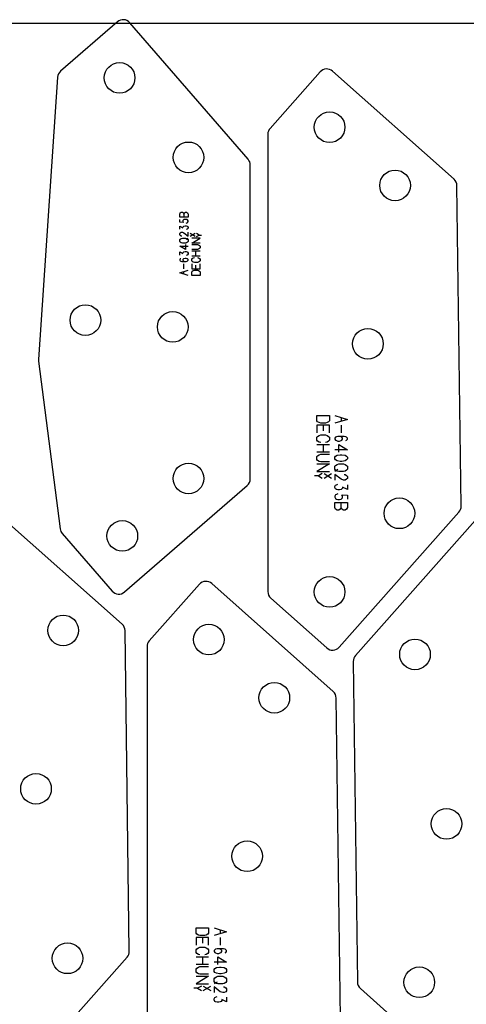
# Model space of a CAD drawing. Header units: millimetres. Extents: x 0 to 2500, y 0 to 1253.
# Tile 10 of 16: x 1337 to 1592, y 690 to 1252. Entities that reach past the tile are written whole.
import ezdxf

# ---------------------------------------------------------------- set-up
doc = ezdxf.new("R2010")
doc.units = ezdxf.units.MM
doc.layers.add('PARTS', color=4, linetype='CONTINUOUS')
doc.layers.add('PLATE', color=2, linetype='CONTINUOUS')

msp = doc.modelspace()

# ---------------------------------------------------------------- linework, layer by layer
at = {"layer": 'PARTS'}
for p, q in [((1393.14, 1251.01), (1360.73, 1222.88)), ((1467.79, 1172.61), (1400.2, 1250.51)), ((1359.01, 1219.44), (1348.07, 1058.33)), ((1508.93, 1222.45), (1480.31, 1190.23)), ((1585.37, 1161.24), (1515.99, 1222.87)), ((1479.05, 1186.9), (1479.05, 925.9)), ((1469.01, 990.26), (1469.01, 1169.34)), ((1589.46, 974.63), (1587.05, 1157.57)), ((1428.77, 1141.28), (1429.07, 1142)), ((1428.77, 1139.48), (1428.77, 1141.28)), ((1429.07, 1142), (1429.67, 1142.36)), ((1429.67, 1142.36), (1430.27, 1142.36)), ((1430.27, 1142.36), (1430.87, 1142)), ((1430.87, 1142), (1431.17, 1141.28)), ((1431.17, 1141.28), (1431.47, 1142)), ((1431.17, 1141.28), (1431.17, 1139.48)), ((1431.47, 1142), (1432.07, 1142.36)), ((1432.07, 1142.36), (1432.67, 1142.36)), ((1432.67, 1142.36), (1433.27, 1142)), ((1433.27, 1142), (1433.57, 1141.28)), ((1433.57, 1141.28), (1433.57, 1139.48)), ((1433.57, 1139.48), (1428.77, 1139.48)), ((1428.77, 1136.7), (1428.77, 1138.14)), ((1430.87, 1136.52), (1428.77, 1136.7)), ((1430.87, 1137.96), (1430.57, 1137.6)), ((1430.57, 1137.6), (1430.57, 1136.88)), ((1430.57, 1136.88), (1430.87, 1136.52)), ((1431.17, 1138.14), (1430.87, 1137.96)), ((1431.77, 1138.32), (1431.17, 1138.14)), ((1432.37, 1138.32), (1431.77, 1138.32)), ((1432.97, 1138.14), (1432.37, 1138.32)), ((1432.37, 1136.16), (1432.97, 1136.34)), ((1433.27, 1137.96), (1432.97, 1138.14)), ((1432.97, 1136.34), (1433.27, 1136.52)), ((1433.57, 1137.42), (1433.27, 1137.96)), ((1433.27, 1136.52), (1433.57, 1137.06)), ((1433.57, 1137.06), (1433.57, 1137.42)), ((1428.77, 1132.66), (1428.77, 1134.46)), ((1428.77, 1134.46), (1430.57, 1133.56)), ((1428.77, 1130.24), (1429.07, 1130.6)), ((1428.77, 1129.52), (1428.77, 1130.24)), ((1429.07, 1129.16), (1428.77, 1129.52)), ((1429.07, 1130.6), (1429.67, 1130.96)), ((1429.67, 1128.8), (1429.07, 1129.16)), ((1429.67, 1130.96), (1430.27, 1130.96)), ((1430.27, 1130.96), (1431.17, 1130.6)), ((1430.57, 1133.92), (1430.87, 1134.28)), ((1430.57, 1133.56), (1430.57, 1133.92)), ((1430.87, 1134.28), (1431.17, 1134.46)), ((1431.17, 1134.46), (1431.77, 1134.64)), ((1431.17, 1130.6), (1433.57, 1128.8)), ((1431.77, 1134.64), (1432.37, 1134.64)), ((1432.37, 1134.64), (1432.97, 1134.46)), ((1432.97, 1132.66), (1432.37, 1132.48)), ((1432.97, 1134.46), (1433.27, 1134.28)), ((1433.27, 1132.84), (1432.97, 1132.66)), ((1433.27, 1134.28), (1433.57, 1133.74)), ((1433.57, 1133.38), (1433.27, 1132.84)), ((1433.57, 1133.74), (1433.57, 1133.38)), ((1433.57, 1128.8), (1433.57, 1130.96)), ((1437.65, 1128.44), (1434.77, 1130.17)), ((1437.65, 1130.17), (1434.77, 1128.44)), ((1439.81, 1129.3), (1438.37, 1130.17)), ((1438.37, 1128.44), (1439.81, 1129.3)), ((1439.81, 1129.3), (1441.25, 1129.3)), ((1428.77, 1126.74), (1429.07, 1127.1)), ((1428.77, 1125.66), (1428.77, 1126.74)), ((1429.07, 1125.3), (1428.77, 1125.66)), ((1429.07, 1127.1), (1429.67, 1127.46)), ((1429.67, 1124.94), (1429.07, 1125.3)), ((1429.97, 1128.8), (1429.67, 1128.8)), ((1429.67, 1127.46), (1430.27, 1127.64)), ((1430.27, 1124.76), (1429.67, 1124.94)), ((1430.27, 1127.64), (1432.07, 1127.64)), ((1432.07, 1124.76), (1430.27, 1124.76)), ((1432.07, 1127.64), (1432.67, 1127.46)), ((1432.67, 1124.94), (1432.07, 1124.76)), ((1432.07, 1123.96), (1432.07, 1121.08)), ((1432.37, 1126.92), (1433.57, 1127.64)), ((1432.67, 1127.46), (1433.27, 1127.1)), ((1433.27, 1125.3), (1432.67, 1124.94)), ((1433.27, 1127.1), (1433.57, 1126.74)), ((1433.57, 1125.66), (1433.27, 1125.3)), ((1433.57, 1126.74), (1433.57, 1125.66)), ((1435.61, 1124.76), (1440.41, 1127.64)), ((1440.41, 1127.64), (1435.61, 1127.64)), ((1440.41, 1124.76), (1435.61, 1124.76)), ((1435.61, 1123.96), (1438.91, 1123.96)), ((1438.91, 1123.96), (1439.51, 1123.78)), ((1439.51, 1123.78), (1440.11, 1123.42)), ((1432.07, 1121.08), (1428.77, 1123.06)), ((1428.77, 1123.06), (1433.57, 1123.06)), ((1428.77, 1117.94), (1428.77, 1119.74)), ((1428.77, 1119.74), (1430.57, 1118.84)), ((1430.57, 1119.2), (1430.87, 1119.56)), ((1430.57, 1118.84), (1430.57, 1119.2)), ((1430.87, 1119.56), (1431.17, 1119.74)), ((1431.17, 1119.74), (1431.77, 1119.92)), ((1431.77, 1119.92), (1432.37, 1119.92)), ((1432.37, 1119.92), (1432.97, 1119.74)), ((1432.97, 1117.94), (1432.37, 1117.76)), ((1432.97, 1119.74), (1433.27, 1119.56)), ((1433.27, 1118.12), (1432.97, 1117.94)), ((1433.27, 1119.56), (1433.57, 1119.02)), ((1433.57, 1118.66), (1433.27, 1118.12)), ((1433.57, 1119.02), (1433.57, 1118.66)), ((1438.91, 1121.08), (1435.61, 1121.08)), ((1435.61, 1120.28), (1440.41, 1120.28)), ((1438.01, 1117.4), (1438.01, 1120.28)), ((1439.51, 1121.26), (1438.91, 1121.08)), ((1440.11, 1121.62), (1439.51, 1121.26)), ((1440.11, 1123.42), (1440.41, 1123.06)), ((1440.41, 1121.98), (1440.11, 1121.62)), ((1440.41, 1123.06), (1440.41, 1121.98)), ((1429.07, 1115.7), (1428.77, 1115.34)), ((1428.77, 1115.34), (1428.77, 1114.98)), ((1428.77, 1114.98), (1429.07, 1114.62)), ((1429.37, 1115.88), (1429.07, 1115.7)), ((1429.07, 1114.62), (1429.37, 1114.44)), ((1429.37, 1114.44), (1429.97, 1114.26)), ((1429.97, 1114.26), (1432.37, 1114.26)), ((1430.87, 1115.7), (1430.57, 1115.34)), ((1430.57, 1115.34), (1430.57, 1114.98)), ((1430.57, 1114.98), (1430.87, 1114.62)), ((1431.17, 1115.88), (1430.87, 1115.7)), ((1430.87, 1114.62), (1431.17, 1114.44)), ((1431.77, 1116.06), (1431.17, 1115.88)), ((1431.17, 1114.44), (1431.77, 1114.26)), ((1431.17, 1110.04), (1431.17, 1112.92)), ((1432.37, 1116.06), (1431.77, 1116.06)), ((1432.97, 1115.88), (1432.37, 1116.06)), ((1432.37, 1114.26), (1432.97, 1114.44)), ((1433.27, 1115.7), (1432.97, 1115.88)), ((1432.97, 1114.44), (1433.27, 1114.62)), ((1433.57, 1115.34), (1433.27, 1115.7)), ((1433.27, 1114.62), (1433.57, 1114.98)), ((1433.57, 1114.98), (1433.57, 1115.34)), ((1440.41, 1117.4), (1435.61, 1117.4)), ((1435.61, 1115.7), (1435.91, 1116.06)), ((1435.61, 1114.62), (1435.61, 1115.7)), ((1435.91, 1114.26), (1435.61, 1114.62)), ((1435.61, 1112.92), (1435.61, 1110.04)), ((1435.91, 1116.06), (1436.51, 1116.42)), ((1436.51, 1113.9), (1435.91, 1114.26)), ((1436.51, 1116.42), (1437.11, 1116.6)), ((1437.11, 1113.72), (1436.51, 1113.9)), ((1438.91, 1113.72), (1437.11, 1113.72)), ((1438.91, 1116.6), (1439.51, 1116.42)), ((1439.51, 1113.9), (1438.91, 1113.72)), ((1439.51, 1116.42), (1440.11, 1116.06)), ((1440.11, 1114.26), (1439.51, 1113.9)), ((1440.11, 1116.06), (1440.41, 1115.7)), ((1440.41, 1114.62), (1440.11, 1114.26)), ((1440.41, 1115.7), (1440.41, 1114.62)), ((1440.41, 1110.04), (1440.41, 1112.92)), ((1428.77, 1107.8), (1433.57, 1109.24)), ((1433.57, 1106.36), (1428.77, 1107.8)), ((1431.17, 1107.08), (1431.17, 1108.52)), ((1435.61, 1110.04), (1440.41, 1110.04)), ((1435.61, 1108.34), (1435.91, 1108.7)), ((1435.61, 1106.36), (1435.61, 1108.34)), ((1435.91, 1108.7), (1436.51, 1109.06)), ((1436.51, 1109.06), (1437.11, 1109.24)), ((1437.11, 1109.24), (1438.91, 1109.24)), ((1438.01, 1110.04), (1438.01, 1112.2)), ((1438.91, 1109.24), (1439.51, 1109.06)), ((1439.51, 1109.06), (1440.11, 1108.7)), ((1440.11, 1108.7), (1440.41, 1108.34)), ((1440.41, 1108.34), (1440.41, 1106.36)), ((1440.41, 1106.36), (1435.61, 1106.36)), ((1348.1, 1057.34), (1360.52, 961.7)), ((1507.03, 1023.4), (1507.03, 1026.37)), ((1507.03, 1026.37), (1514.23, 1026.37)), ((1507.48, 1022.86), (1507.03, 1023.4)), ((1508.38, 1022.32), (1507.48, 1022.86)), ((1513.78, 1022.86), (1512.88, 1022.32)), ((1514.23, 1023.4), (1513.78, 1022.86)), ((1514.23, 1026.37), (1514.23, 1023.4)), ((1517.29, 1026.37), (1524.49, 1024.21)), ((1524.49, 1024.21), (1517.29, 1022.05)), ((1520.89, 1025.29), (1520.89, 1023.13)), ((1514.23, 1020.85), (1507.03, 1020.85)), ((1507.03, 1020.85), (1507.03, 1016.53)), ((1509.28, 1022.05), (1508.38, 1022.32)), ((1511.98, 1022.05), (1509.28, 1022.05)), ((1510.63, 1020.85), (1510.63, 1017.61)), ((1512.88, 1022.32), (1511.98, 1022.05)), ((1514.23, 1016.53), (1514.23, 1020.85)), ((1520.89, 1020.85), (1520.89, 1016.53)), ((1507.03, 1013.98), (1507.48, 1014.52)), ((1507.03, 1012.36), (1507.03, 1013.98)), ((1507.48, 1011.82), (1507.03, 1012.36)), ((1507.48, 1014.52), (1508.38, 1015.06)), ((1508.38, 1011.28), (1507.48, 1011.82)), ((1508.38, 1015.06), (1509.28, 1015.33)), ((1509.28, 1011.01), (1508.38, 1011.28)), ((1509.28, 1015.33), (1511.98, 1015.33)), ((1511.98, 1015.33), (1512.88, 1015.06)), ((1512.88, 1011.28), (1511.98, 1011.01)), ((1512.88, 1015.06), (1513.78, 1014.52)), ((1513.78, 1011.82), (1512.88, 1011.28)), ((1513.78, 1014.52), (1514.23, 1013.98)), ((1514.23, 1012.36), (1513.78, 1011.82)), ((1514.23, 1013.98), (1514.23, 1012.36)), ((1517.74, 1013.98), (1517.29, 1013.44)), ((1517.29, 1013.44), (1517.29, 1012.9)), ((1517.29, 1012.9), (1517.74, 1012.36)), ((1518.19, 1014.25), (1517.74, 1013.98)), ((1517.74, 1012.36), (1518.19, 1012.09)), ((1519.09, 1014.52), (1518.19, 1014.25)), ((1518.19, 1012.09), (1519.09, 1011.82)), ((1522.69, 1014.52), (1519.09, 1014.52)), ((1519.09, 1011.82), (1519.99, 1011.82)), ((1520.89, 1014.25), (1519.99, 1014.52)), ((1519.99, 1011.82), (1520.89, 1012.09)), ((1521.34, 1013.98), (1520.89, 1014.25)), ((1520.89, 1012.09), (1521.34, 1012.36)), ((1521.79, 1013.44), (1521.34, 1013.98)), ((1521.34, 1012.36), (1521.79, 1012.9)), ((1521.79, 1012.9), (1521.79, 1013.44)), ((1523.59, 1014.25), (1522.69, 1014.52)), ((1524.04, 1013.98), (1523.59, 1014.25)), ((1523.59, 1012.09), (1524.04, 1012.36)), ((1524.49, 1013.44), (1524.04, 1013.98)), ((1524.04, 1012.36), (1524.49, 1012.9)), ((1524.49, 1012.9), (1524.49, 1013.44)), ((1507.03, 1009.81), (1514.23, 1009.81)), ((1510.63, 1009.81), (1510.63, 1005.49)), ((1524.49, 1006.84), (1517.29, 1006.84)), ((1519.54, 1005.49), (1519.54, 1009.81)), ((1519.54, 1009.81), (1524.49, 1006.84)), ((1514.23, 1005.49), (1507.03, 1005.49)), ((1507.03, 1002.94), (1507.48, 1003.48)), ((1507.03, 1001.32), (1507.03, 1002.94)), ((1507.48, 1000.78), (1507.03, 1001.32)), ((1507.48, 1003.48), (1508.38, 1004.02)), ((1508.38, 1000.24), (1507.48, 1000.78)), ((1508.38, 1004.02), (1509.28, 1004.29)), ((1509.28, 999.97), (1508.38, 1000.24)), ((1509.28, 1004.29), (1514.23, 1004.29)), ((1514.23, 999.97), (1509.28, 999.97)), ((1517.29, 1002.67), (1517.74, 1003.21)), ((1517.29, 1001.59), (1517.29, 1002.67)), ((1517.74, 1001.05), (1517.29, 1001.59)), ((1517.74, 1003.21), (1518.64, 1003.75)), ((1518.64, 1000.51), (1517.74, 1001.05)), ((1518.64, 1003.75), (1520.44, 1004.02)), ((1520.44, 1000.24), (1518.64, 1000.51)), ((1520.44, 1004.02), (1521.34, 1004.02)), ((1521.34, 1000.24), (1520.44, 1000.24)), ((1521.34, 1004.02), (1523.14, 1003.75)), ((1523.14, 1000.51), (1521.34, 1000.24)), ((1523.14, 1003.75), (1524.04, 1003.21)), ((1524.04, 1001.05), (1523.14, 1000.51)), ((1524.04, 1003.21), (1524.49, 1002.67)), ((1524.49, 1001.59), (1524.04, 1001.05)), ((1524.49, 1002.67), (1524.49, 1001.59)), ((1507.03, 998.77), (1514.23, 998.77)), ((1514.23, 998.77), (1507.03, 994.45)), ((1507.03, 994.45), (1514.23, 994.45)), ((1517.29, 997.42), (1517.74, 997.96)), ((1517.29, 995.8), (1517.29, 997.42)), ((1517.74, 995.26), (1517.29, 995.8)), ((1519.09, 995.53), (1517.29, 994.45)), ((1517.74, 997.96), (1518.64, 998.5)), ((1518.64, 994.72), (1517.74, 995.26)), ((1518.64, 998.5), (1519.54, 998.77)), ((1519.54, 994.45), (1518.64, 994.72)), ((1519.54, 998.77), (1522.24, 998.77)), ((1522.24, 994.45), (1519.54, 994.45)), ((1522.24, 998.77), (1523.14, 998.5)), ((1523.14, 994.72), (1522.24, 994.45)), ((1523.14, 998.5), (1524.04, 997.96)), ((1524.04, 995.26), (1523.14, 994.72)), ((1524.04, 997.96), (1524.49, 997.42)), ((1524.49, 995.8), (1524.04, 995.26)), ((1524.49, 997.42), (1524.49, 995.8)), ((1507.93, 991.95), (1505.77, 991.95)), ((1510.09, 993.25), (1507.93, 991.95)), ((1507.93, 991.95), (1510.09, 990.66)), ((1511.17, 993.25), (1515.49, 990.66)), ((1511.17, 990.66), (1515.49, 993.25)), ((1520.89, 990.01), (1517.29, 992.71)), ((1517.29, 992.71), (1517.29, 989.47)), ((1522.24, 989.47), (1520.89, 990.01)), ((1523.14, 989.47), (1522.24, 989.47)), ((1522.69, 992.71), (1523.14, 992.71)), ((1523.14, 992.71), (1524.04, 992.17)), ((1524.04, 990.01), (1523.14, 989.47)), ((1524.04, 992.17), (1524.49, 991.63)), ((1524.49, 990.55), (1524.04, 990.01)), ((1524.49, 991.63), (1524.49, 990.55)), ((1397.26, 925.71), (1467.29, 986.48)), ((1517.29, 985.84), (1517.74, 986.65)), ((1517.29, 985.3), (1517.29, 985.84)), ((1517.74, 984.49), (1517.29, 985.3)), ((1517.74, 986.65), (1518.19, 986.92)), ((1518.19, 984.22), (1517.74, 984.49)), ((1518.19, 986.92), (1519.09, 987.19)), ((1519.09, 983.95), (1518.19, 984.22)), ((1519.99, 983.95), (1519.09, 983.95)), ((1520.89, 984.22), (1519.99, 983.95)), ((1521.34, 984.49), (1520.89, 984.22)), ((1521.79, 985.03), (1521.34, 984.49)), ((1524.49, 984.22), (1521.79, 985.57)), ((1521.79, 985.57), (1521.79, 985.03)), ((1524.49, 986.92), (1524.49, 984.22)), ((1517.74, 981.13), (1517.29, 980.32)), ((1517.29, 980.32), (1517.29, 979.78)), ((1517.29, 979.78), (1517.74, 978.97)), ((1518.19, 981.4), (1517.74, 981.13)), ((1517.74, 978.97), (1518.19, 978.7)), ((1519.09, 981.67), (1518.19, 981.4)), ((1518.19, 978.7), (1519.09, 978.43)), ((1519.09, 978.43), (1519.99, 978.43)), ((1519.99, 978.43), (1520.89, 978.7)), ((1520.89, 978.7), (1521.34, 978.97)), ((1521.79, 980.59), (1521.34, 981.13)), ((1521.34, 981.13), (1524.49, 980.86)), ((1521.34, 978.97), (1521.79, 979.51)), ((1521.79, 979.51), (1521.79, 980.59)), ((1524.49, 980.86), (1524.49, 978.7)), ((1517.29, 976.69), (1524.49, 976.69)), ((1517.29, 973.99), (1517.29, 976.69)), ((1517.74, 972.91), (1517.29, 973.99)), ((1518.64, 972.37), (1517.74, 972.91)), ((1519.54, 972.37), (1518.64, 972.37)), ((1520.44, 972.91), (1519.54, 972.37)), ((1520.89, 973.99), (1520.44, 972.91)), ((1520.89, 973.99), (1520.89, 976.69)), ((1521.34, 972.91), (1520.89, 973.99)), ((1522.24, 972.37), (1521.34, 972.91)), ((1523.14, 972.37), (1522.24, 972.37)), ((1524.04, 972.91), (1523.14, 972.37)), ((1524.49, 973.99), (1524.04, 972.91)), ((1524.49, 976.69), (1524.49, 973.99)), ((1395.86, 907.35), (1326.49, 968.97)), ((1519.75, 894.19), (1588.19, 971.24)), ((1597.53, 966.52), (1529.09, 889.47)), ((1361.7, 959.06), (1390.21, 926.21)), ((1439.98, 930.11), (1411.36, 897.88)), ((1516.42, 868.9), (1447.04, 930.53)), ((1480.73, 922.16), (1512.69, 893.77)), ((1399.95, 720.73), (1397.54, 903.67)), ((1410.1, 894.56), (1410.1, 633.56)), ((1527.82, 886.08), (1530.23, 703.14)), ((1520.51, 682.29), (1518.1, 865.23)), ((1438.08, 731.06), (1438.08, 734.03)), ((1438.08, 734.03), (1445.28, 734.03)), ((1438.53, 730.52), (1438.08, 731.06)), ((1439.43, 729.98), (1438.53, 730.52)), ((1444.83, 730.52), (1443.93, 729.98)), ((1445.28, 731.06), (1444.83, 730.52)), ((1445.28, 734.03), (1445.28, 731.06)), ((1448.34, 734.03), (1455.54, 731.87)), ((1455.54, 731.87), (1448.34, 729.71)), ((1451.94, 732.95), (1451.94, 730.79)), ((1445.28, 728.51), (1438.08, 728.51)), ((1438.08, 728.51), (1438.08, 724.19)), ((1440.33, 729.71), (1439.43, 729.98)), ((1443.03, 729.71), (1440.33, 729.71)), ((1441.68, 728.51), (1441.68, 725.27)), ((1443.93, 729.98), (1443.03, 729.71)), ((1445.28, 724.19), (1445.28, 728.51)), ((1451.94, 728.51), (1451.94, 724.19)), ((1438.08, 721.64), (1438.53, 722.18)), ((1438.08, 720.02), (1438.08, 721.64)), ((1438.53, 719.48), (1438.08, 720.02)), ((1438.53, 722.18), (1439.43, 722.72)), ((1439.43, 718.94), (1438.53, 719.48)), ((1439.43, 722.72), (1440.33, 722.99)), ((1440.33, 722.99), (1443.03, 722.99)), ((1443.03, 722.99), (1443.93, 722.72)), ((1443.93, 722.72), (1444.83, 722.18)), ((1444.83, 719.48), (1443.93, 718.94)), ((1444.83, 722.18), (1445.28, 721.64)), ((1445.28, 720.02), (1444.83, 719.48)), ((1445.28, 721.64), (1445.28, 720.02)), ((1448.79, 721.64), (1448.34, 721.1)), ((1448.34, 721.1), (1448.34, 720.56)), ((1448.34, 720.56), (1448.79, 720.02)), ((1449.24, 721.91), (1448.79, 721.64)), ((1448.79, 720.02), (1449.24, 719.75)), ((1450.14, 722.18), (1449.24, 721.91)), ((1449.24, 719.75), (1450.14, 719.48)), ((1453.74, 722.18), (1450.14, 722.18)), ((1450.14, 719.48), (1451.04, 719.48)), ((1451.94, 721.91), (1451.04, 722.18)), ((1451.04, 719.48), (1451.94, 719.75)), ((1452.39, 721.64), (1451.94, 721.91)), ((1451.94, 719.75), (1452.39, 720.02)), ((1452.84, 721.1), (1452.39, 721.64)), ((1452.39, 720.02), (1452.84, 720.56)), ((1452.84, 720.56), (1452.84, 721.1)), ((1454.64, 721.91), (1453.74, 722.18)), ((1455.09, 721.64), (1454.64, 721.91)), ((1454.64, 719.75), (1455.09, 720.02)), ((1455.54, 721.1), (1455.09, 721.64)), ((1455.09, 720.02), (1455.54, 720.56)), ((1455.54, 720.56), (1455.54, 721.1)), ((1330.25, 640.29), (1398.69, 717.35)), ((1438.08, 717.47), (1445.28, 717.47)), ((1440.33, 718.67), (1439.43, 718.94)), ((1441.68, 717.47), (1441.68, 713.15)), ((1443.93, 718.94), (1443.03, 718.67)), ((1455.54, 714.5), (1448.34, 714.5)), ((1450.59, 713.15), (1450.59, 717.47)), ((1450.59, 717.47), (1455.54, 714.5)), ((1445.28, 713.15), (1438.08, 713.15)), ((1438.08, 710.6), (1438.53, 711.14)), ((1438.08, 708.98), (1438.08, 710.6)), ((1438.53, 708.44), (1438.08, 708.98)), ((1438.53, 711.14), (1439.43, 711.68)), ((1439.43, 707.9), (1438.53, 708.44)), ((1439.43, 711.68), (1440.33, 711.95)), ((1440.33, 707.63), (1439.43, 707.9)), ((1440.33, 711.95), (1445.28, 711.95)), ((1448.34, 710.33), (1448.79, 710.87)), ((1448.34, 709.25), (1448.34, 710.33)), ((1448.79, 708.71), (1448.34, 709.25)), ((1448.79, 710.87), (1449.69, 711.41)), ((1449.69, 708.17), (1448.79, 708.71)), ((1449.69, 711.41), (1451.49, 711.68)), ((1451.49, 707.9), (1449.69, 708.17)), ((1451.49, 711.68), (1452.39, 711.68)), ((1452.39, 707.9), (1451.49, 707.9)), ((1452.39, 711.68), (1454.19, 711.41)), ((1454.19, 708.17), (1452.39, 707.9)), ((1454.19, 711.41), (1455.09, 710.87)), ((1455.09, 708.71), (1454.19, 708.17)), ((1455.09, 710.87), (1455.54, 710.33)), ((1455.54, 709.25), (1455.09, 708.71)), ((1455.54, 710.33), (1455.54, 709.25)), ((1438.08, 706.43), (1445.28, 706.43)), ((1445.28, 706.43), (1438.08, 702.11)), ((1445.28, 707.63), (1440.33, 707.63)), ((1448.34, 705.08), (1448.79, 705.62)), ((1448.34, 703.46), (1448.34, 705.08)), ((1448.79, 702.92), (1448.34, 703.46)), ((1450.14, 703.19), (1448.34, 702.11)), ((1448.79, 705.62), (1449.69, 706.16)), ((1449.69, 702.38), (1448.79, 702.92)), ((1449.69, 706.16), (1450.59, 706.43)), ((1450.59, 702.11), (1449.69, 702.38)), ((1450.59, 706.43), (1453.29, 706.43)), ((1453.29, 706.43), (1454.19, 706.16)), ((1454.19, 702.38), (1453.29, 702.11)), ((1454.19, 706.16), (1455.09, 705.62)), ((1455.09, 702.92), (1454.19, 702.38)), ((1455.09, 705.62), (1455.54, 705.08)), ((1455.54, 703.46), (1455.09, 702.92)), ((1455.54, 705.08), (1455.54, 703.46)), ((1438.98, 699.61), (1436.82, 699.61)), ((1438.08, 702.11), (1445.28, 702.11)), ((1441.14, 700.91), (1438.98, 699.61)), ((1438.98, 699.61), (1441.14, 698.32)), ((1442.22, 700.91), (1446.54, 698.32)), ((1442.22, 698.32), (1446.54, 700.91)), ((1451.94, 697.67), (1448.34, 700.37)), ((1448.34, 700.37), (1448.34, 697.13)), ((1453.29, 702.11), (1450.59, 702.11)), ((1453.29, 697.13), (1451.94, 697.67)), ((1454.19, 697.13), (1453.29, 697.13)), ((1453.74, 700.37), (1454.19, 700.37)), ((1454.19, 700.37), (1455.09, 699.83)), ((1455.09, 697.67), (1454.19, 697.13)), ((1455.09, 699.83), (1455.54, 699.29)), ((1455.54, 698.21), (1455.09, 697.67)), ((1455.54, 699.29), (1455.54, 698.21)), ((1531.91, 699.47), (1601.29, 637.84)), ((1448.34, 693.5), (1448.79, 694.31)), ((1448.34, 692.96), (1448.34, 693.5)), ((1448.79, 692.15), (1448.34, 692.96)), ((1448.79, 694.31), (1449.24, 694.58)), ((1449.24, 691.88), (1448.79, 692.15)), ((1449.24, 694.58), (1450.14, 694.85)), ((1450.14, 691.61), (1449.24, 691.88)), ((1451.04, 691.61), (1450.14, 691.61)), ((1451.94, 691.88), (1451.04, 691.61)), ((1452.39, 692.15), (1451.94, 691.88)), ((1452.84, 692.69), (1452.39, 692.15)), ((1455.54, 691.88), (1452.84, 693.23)), ((1452.84, 693.23), (1452.84, 692.69)), ((1455.54, 694.58), (1455.54, 691.88))]:
    msp.add_line(p, q, dxfattribs=at)
for centre in [(1394.42, 1219.02), (1514.34, 1190.89), (1433.75, 1173.7), (1551.72, 1157.69), (1374.9, 1080.82), (1424.75, 1076.94), (1536.19, 1067.3), (1433.75, 990.47), (1554.19, 970.6), (1395.98, 957.7), (1514.34, 925.74), (1362.22, 903.79), (1445.39, 898.55), (1563.09, 890.11), (1482.77, 865.35), (1346.69, 813.41), (1581.09, 793.4), (1467.24, 774.96), (1364.68, 716.71), (1565.56, 703.02)]:
    msp.add_circle(centre, 8.75, dxfattribs=at)
for centre, start, end in [((1396.42, 1247.23), 400.9508, 130.9495), ((1364, 1219.1), 130.9504, 176.1125), ((1512.67, 1219.13), 48.3866, 138.3867), ((1484.05, 1186.9), 138.3866, 180), ((1464.01, 1169.34), 360, 400.9498), ((1582.05, 1157.5), 0.7547, 48.3866), ((1353.06, 1057.99), 176.1132, 187.4008), ((1464.01, 990.26), 310.9503, 360), ((1584.46, 974.56), -41.6134, 0.7547), ((1365.48, 962.34), 187.4008, 220.9498), ((1443.72, 926.79), 48.3866, 138.3867), ((1393.98, 929.49), 220.9498, 310.9499), ((1484.05, 925.9), 180, 228.3866), ((1392.54, 903.61), 0.7547, 48.3866), ((1415.1, 894.56), 138.3866, 180), ((1516.01, 897.51), 228.3865, -41.6134), ((1532.82, 886.15), 138.3866, 180.7547), ((1513.1, 865.16), 0.7547, 48.3866), ((1394.95, 720.67), -41.6134, 0.7547), ((1535.23, 703.2), 180.7547, 228.3866)]:
    msp.add_arc(centre, 5, start, end, dxfattribs=at)
at = {"layer": 'PLATE'}
msp.add_line((2500, 1250), (0, 1250), dxfattribs=at)

doc.saveas('drawing.dxf')
